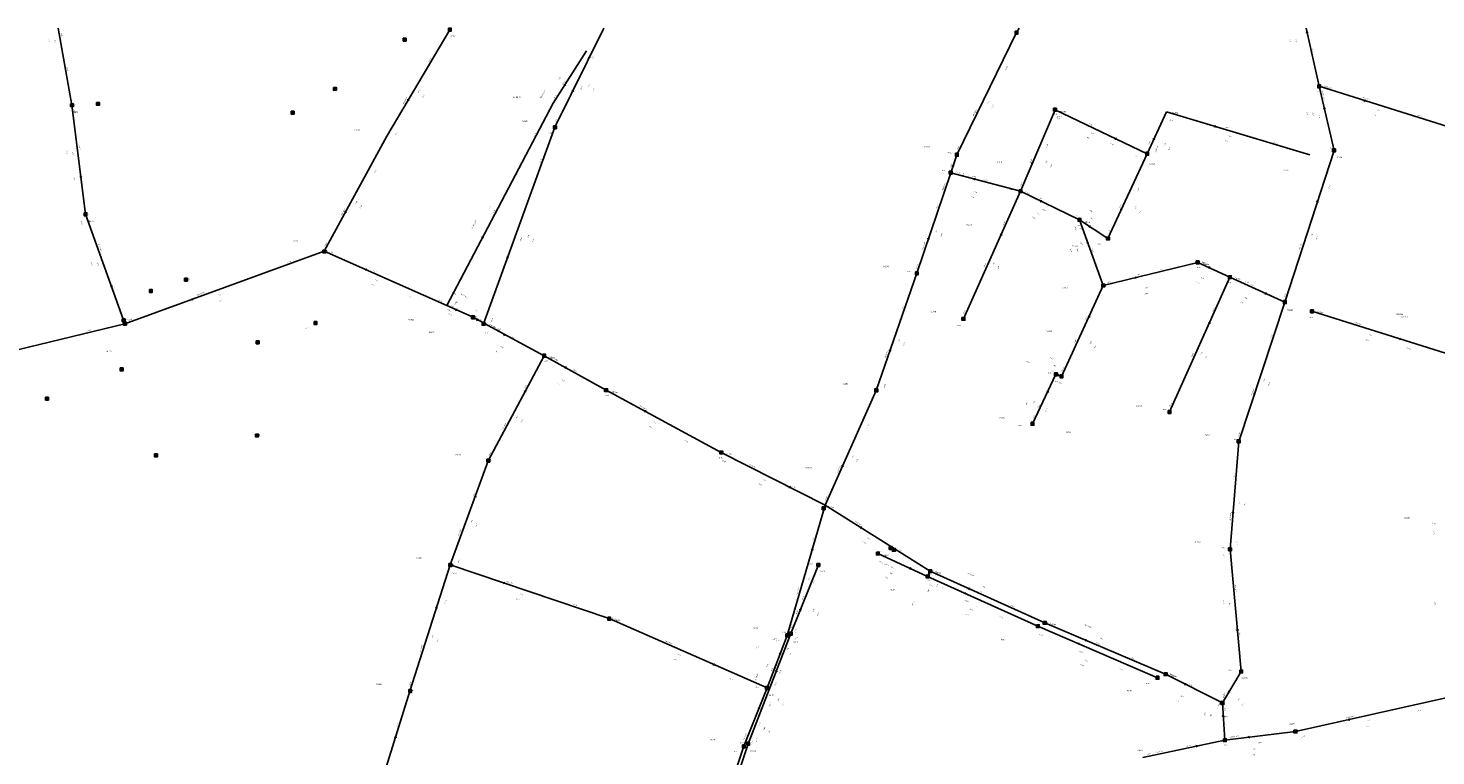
# Model space of a CAD drawing. Header units: metres. Extents: x 196962 to 198544, y 355582 to 356628.
# Tile 8 of 12: x 197449 to 197940, y 356375 to 356628. Entities that reach past the tile are written whole.
import ezdxf
from ezdxf.enums import TextEntityAlignment as Align

# ---------------------------------------------------------------- set-up
doc = ezdxf.new("R2010")
doc.units = ezdxf.units.M
for name, color, linetype in [('hoogtepunt', 253, 'Continuous'), ('inspectie-riool put', 253, 'Continuous'), ('rioolAFSTROOM', 253, 'Continuous'), ('rioolBOB', 253, 'Continuous'), ('rioolCODE', 253, 'Continuous'), ('rioolDIAM', 253, 'Continuous'), ('rioolJaarVanAanleg', 253, 'Continuous'), ('rioolLENGTE', 253, 'Continuous'), ('rioolREST', 253, 'Continuous'), ('rioolstreng', 253, 'Continuous')]:
    doc.layers.add(name, color=color, linetype=linetype)
doc.styles.add('bestaand riool', font='isocp.shx')

# ---------------------------------------------------------------- blocks, each defined once
blk = doc.blocks.new('AFSTROOM')
at = {"layer": 'rioolAFSTROOM', "linetype": 'Continuous'}
for q in [(0.5, 0.25), (0.5, -0.25)]:
    blk.add_line((0, 0), q, dxfattribs=at)
blk = doc.blocks.new('S360')
at = {"flags": 128}
blk.add_lwpolyline([(-0.5, 0.5), (-0.5, -0.5), (0.5, -0.5), (0.5, 0.5)], close=True, dxfattribs=at)
blk.add_circle((0, 0), 0.3)

msp = doc.modelspace()

# ---------------------------------------------------------------- linework, layer by layer
at = {"layer": 'rioolstreng'}
for p, q in [((197464.37, 356601.3), (197459.54, 356628.15)), ((197596.12, 356627.61), (197574.14, 356590.57)), ((197649.78, 356628.15), (197632.78, 356593.64)), ((197793.7, 356626.6), (197772.9, 356584.06)), ((197793.7, 356626.6), (197794.64, 356628.15)), ((197899.23, 356607.91), (197894.66, 356628.15)), ((197643.73, 356620.29), (197632.2, 356602.05)), ((197946.16, 356593.23), (197899.23, 356607.91)), ((197904.43, 356585.57), (197899.23, 356607.91)), ((197632.2, 356602.05), (197595.04, 356531.49)), ((197464.37, 356601.3), (197469.1, 356563.32)), ((197807.15, 356599.76), (197795.09, 356571.37)), ((197807.15, 356599.76), (197839.26, 356584.4)), ((197846, 356599), (197839.26, 356584.4)), ((197896, 356584), (197846, 356599)), ((197632.78, 356593.64), (197607.85, 356525.14)), ((197574.14, 356590.57), (197552.34, 356550.43)), ((197772.9, 356584.06), (197770.78, 356577.81)), ((197839.26, 356584.4), (197825.59, 356554.87)), ((197887.26, 356532.73), (197904.43, 356585.57)), ((197770.78, 356577.81), (197758.97, 356542.76)), ((197795.09, 356571.37), (197770.78, 356577.81)), ((197775.2, 356526.89), (197795.09, 356571.37)), ((197815.67, 356561.39), (197795.09, 356571.37)), ((197469.1, 356563.32), (197482.84, 356525.19)), ((197825.59, 356554.87), (197815.67, 356561.39)), ((197823.98, 356538.49), (197815.67, 356561.39)), ((197552.34, 356550.43), (197482.84, 356525.19)), ((197595.04, 356531.49), (197552.34, 356550.43)), ((197856.88, 356546.55), (197823.98, 356538.49)), ((197868.11, 356541.4), (197856.88, 356546.55)), ((197758.97, 356542.76), (197744.82, 356501.96)), ((197809.39, 356506.86), (197823.98, 356538.49)), ((197847.05, 356494.47), (197868.11, 356541.4)), ((197868.11, 356541.4), (197887.26, 356532.73)), ((197604.23, 356527.42), (197595.04, 356531.49)), ((197887.26, 356532.73), (197871.2, 356484.2)), ((197896.72, 356529.52), (197943.26, 356514.97)), ((197482.84, 356525.19), (197403.29, 356505.98)), ((197609.53, 356477.48), (197629, 356514.05)), ((197650.61, 356502.06), (197629, 356514.05)), ((197799.28, 356490.35), (197807.45, 356507.57)), ((197807.45, 356507.57), (197809.39, 356506.86)), ((197690.77, 356480.34), (197650.61, 356502.06)), ((197744.82, 356501.96), (197727, 356462)), ((197727, 356462), (197690.77, 356480.34)), ((197871.2, 356484.2), (197868.16, 356446.62)), ((197596.24, 356441.16), (197609.53, 356477.48)), ((197713.74, 356416.63), (197727, 356462)), ((197763.59, 356439), (197727, 356462)), ((197745.34, 356445.13), (197762.72, 356437.14)), ((197868.16, 356446.62), (197872.04, 356404.05)), ((197582.2, 356397.17), (197596.24, 356441.16)), ((197651.64, 356422.53), (197596.24, 356441.16)), ((197724.63, 356441.17), (197715.02, 356417.24)), ((197762.72, 356437.14), (197763.59, 356439)), ((197801.13, 356419.81), (197762.72, 356437.14)), ((197803.56, 356421), (197763.59, 356439)), ((197651.64, 356422.53), (197706.72, 356398.32)), ((197845.69, 356403.09), (197803.56, 356421)), ((197700.16, 356378.88), (197715.02, 356417.24)), ((197706.72, 356398.32), (197713.74, 356416.63)), ((197715.02, 356417.24), (197713.74, 356416.63)), ((197842.89, 356401.86), (197801.13, 356419.81)), ((197865.49, 356393.09), (197845.69, 356403.09)), ((197872.04, 356404.05), (197865.49, 356393.09)), ((197567.46, 356350.06), (197582.2, 356397.17)), ((197698.63, 356377.99), (197706.72, 356398.32)), ((197865.49, 356393.09), (197866.33, 356380.12)), ((197946.1, 356395.44), (197890.96, 356383.13)), ((197890.96, 356383.13), (197866.33, 356380.12)), ((197685.55, 356338.21), (197698.63, 356377.99)), ((197689.68, 356348.04), (197700.16, 356378.88)), ((197837.75, 356374.11), (197866.33, 356380.12))]:
    msp.add_line(p, q, dxfattribs=at)
at = {"layer": 'rioolstreng', "flags": 128}
for points in [[(197607.85, 356525.14), (197607.9, 356525.47), (197604.23, 356527.42)], [(197629, 356514.05), (197608.02, 356525.41), (197607.85, 356525.14)]]:
    msp.add_lwpolyline(points, dxfattribs=at)

# ---------------------------------------------------------------- block references
at = {"layer": 'inspectie-riool put'}
for p in [(197596.12, 356627.61), (197793.7, 356626.6), (197580.39, 356624.15), (197556.05, 356607.01), (197899.23, 356607.91), (197473.47, 356601.8), (197464.38, 356601.31), (197541.3, 356598.7), (197807.15, 356599.76), (197632.78, 356593.64), (197772.9, 356584.06), (197839.26, 356584.4), (197904.43, 356585.57), (197770.78, 356577.81), (197795.09, 356571.37), (197469.08, 356563.33), (197815.67, 356561.39), (197825.59, 356554.87), (197552.37, 356550.37), (197758.97, 356542.76), (197856.88, 356546.55), (197504.13, 356540.52), (197823.98, 356538.49), (197868.11, 356541.4), (197491.86, 356536.59), (197887.26, 356532.73), (197896.72, 356529.52), (197482.42, 356526.39), (197482.83, 356525.24), (197549.27, 356525.43), (197604.23, 356527.42), (197607.85, 356525.14), (197775.2, 356526.89), (197529.1, 356518.69), (197629, 356514.05), (197481.68, 356509.28), (197807.45, 356507.57), (197809.39, 356506.86), (197455.65, 356499.1), (197650.61, 356502.06), (197744.82, 356501.96), (197847.05, 356494.47), (197799.28, 356490.35), (197528.87, 356486.27), (197871.2, 356484.2), (197493.65, 356479.32), (197690.77, 356480.34), (197609.55, 356477.52), (197726.45, 356460.9), (197745.34, 356445.13), (197749.81, 356447.09), (197750.96, 356446.41), (197868.16, 356446.62), (197596.29, 356441.11), (197724.63, 356441.17), (197762.72, 356437.14), (197763.59, 356439), (197651.66, 356422.45), (197803.56, 356421), (197713.74, 356416.63), (197715.02, 356417.24), (197801.13, 356419.81), (197842.89, 356401.86), (197845.69, 356403.09), (197872.04, 356404.05), (197582.31, 356397.24), (197706.72, 356398.32), (197865.49, 356393.09), (197890.96, 356383.13), (197698.63, 356377.99), (197700.16, 356378.88), (197866.33, 356380.12)]:
    msp.add_blockref('S360', p, dxfattribs=at)
at = {"layer": 'rioolAFSTROOM'}
for p, rotation in [((197894.92, 356626.99), 282.6999999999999), ((197636.05, 356608.13), 57.7), ((197581.47, 356602.92), 59.3), ((197638.89, 356606.04), 63.8), ((197914.87, 356603.01), 342.6), ((197779.83, 356598.24), 63.89999999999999), ((197900.96, 356600.46), 283.1), ((197862.67, 356594), 343.3), ((197828.55, 356589.52), 154.4), ((197841.5, 356589.26), 65.2), ((197771.48, 356579.89), 71.19999999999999), ((197799.11, 356580.83), 67.00000000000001), ((197467.52, 356575.98), 97.1), ((197778.88, 356575.66), 345.2), ((197801.95, 356568.04), 334.1), ((197898.71, 356567.96), 252), ((197559.61, 356563.81), 61.50000000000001), ((197830.14, 356564.71), 65.2), ((197818.98, 356559.21), 326.6999999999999), ((197607.43, 356555.01), 62.2), ((197762.9, 356554.45), 71.40000000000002), ((197788.46, 356556.54), 245.9), ((197818.44, 356553.76), 289.9), ((197616.16, 356547.98), 70), ((197566.58, 356544.12), 336.1), ((197860.62, 356544.84), 335.4), ((197478.26, 356537.9), 109.8), ((197834.94, 356541.18), 13.8), ((197506.01, 356533.6), 20), ((197880.88, 356535.62), 155.6), ((197598.1, 356530.14), 336.1), ((197605.43, 356526.66), 327.9), ((197819.11, 356527.95), 245.1999999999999), ((197861.09, 356525.76), 245.8), ((197614.9, 356521.45), 332.3), ((197927.75, 356519.82), 162.6), ((197749.53, 356515.56), 70.9), ((197636.2, 356510.06), 331), ((197808.74, 356507.1), 159.8), ((197622.51, 356501.86), 242), ((197804.72, 356501.83), 244.5999999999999), ((197876.55, 356500.37), 71.7), ((197664, 356494.82), 331.6), ((197732.94, 356475.32), 66), ((197605.1, 356465.37), 249.9), ((197714.92, 356468.11), 153.2), ((197869.17, 356459.15), 85.4), ((197739.2, 356454.33), 327.8000000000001), ((197722.58, 356446.88), 253.7), ((197756.93, 356439.8), 155.3), ((197614.71, 356434.95), 341.4), ((197763.3, 356438.38), 245.0999999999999), ((197775.53, 356431.36), 335.6999999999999), ((197776.91, 356433), 335.8), ((197591.56, 356426.5), 252.3), ((197718.22, 356425.22), 68.1), ((197714.16, 356416.84), 25.20000000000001), ((197870.74, 356418.24), 95.20000000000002), ((197711.4, 356410.53), 249), ((197815.05, 356413.83), 336.8), ((197817.6, 356415.03), 337), ((197688.36, 356406.39), 156.3), ((197710.06, 356404.45), 248.8), ((197852.29, 356399.76), 333.2), ((197867.67, 356396.74), 59.1), ((197704.02, 356391.54), 248.3), ((197865.77, 356388.77), 273.7), ((197909.34, 356387.23), 12.6), ((197577.29, 356381.47), 252.6), ((197874.54, 356381.13), 6.9), ((197856.8, 356378.12), 191.8999999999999)]:
    msp.add_blockref('AFSTROOM', p, dxfattribs=dict(at, rotation=rotation))

# ---------------------------------------------------------------- texts
at = {"layer": 'hoogtepunt', "style": 'bestaand riool'}
for s, p in [('26.77', (197898.57, 356605.82)), ('27.16', (197464.38, 356601.31)), ('27.06', (197806.76, 356597.99)), ('26.53', (197630.39, 356591.36)), ('26.94', (197769.71, 356584.52)), ('27.05', (197834.71, 356583.39)), ('26.85', (197902.95, 356586.33)), ('26.93', (197767.56, 356578.4)), ('27.24', (197791.08, 356571.82)), ('27.12', (197469.08, 356563.33)), ('27.11', (197814.99, 356559.27)), ('27.08', (197821.93, 356552.68)), ('26.84', (197552.37, 356550.37)), ('26.95', (197755.62, 356543.25)), ('26.99', (197856.61, 356544.64)), ('26.94', (197504.13, 356540.52)), ('27.03', (197867.31, 356539.22)), ('26.97', (197886.7, 356533.16)), ('26.89', (197482.42, 356526.39)), ('26.92', (197482.83, 356525.24)), ('27.14', (197545.75, 356523.52)), ('26.89', (197604.28, 356527.43)), ('26.84', (197607.79, 356525.07)), ('27.14', (197773.06, 356524.36)), ('26.82', (197895.87, 356527.17)), ('27.17', (197481.82, 356509.43)), ('26.69', (197628.96, 356512.12)), ('26.95', (197804.64, 356507.95)), ('26.94', (197806.81, 356504.88)), ('26.80', (197650.29, 356499.99)), ('27.00', (197743.77, 356502.58)), ('27.22', (197844.75, 356495.1)), ('26.93', (197794.14, 356489.59)), ('27.12', (197528.77, 356486.36)), ('26.70', (197869.62, 356484.65)), ('27.21', (197493.56, 356479.38)), ('26.79', (197609.55, 356477.52)), ('26.84', (197689.95, 356478.28)), ('26.95', (197726.45, 356460.9)), ('26.49', (197938.57, 356455.54)), ('26.71', (197745.5, 356445.66)), ('26.75', (197749.81, 356447.09)), ('26.74', (197750.96, 356446.41)), ('26.59', (197865.45, 356446.92)), ('26.94', (197596.29, 356441.11)), ('26.66', (197721.44, 356441.41)), ('26.70', (197762.52, 356435.67)), ('26.70', (197763.57, 356439.04)), ('26.86', (197651.66, 356422.45)), ('26.68', (197803.34, 356420.92)), ('26.69', (197712.06, 356417.58)), ('26.72', (197709.84, 356414.55)), ('26.65', (197845.63, 356402.94)), ('26.64', (197867.66, 356404.32)), ('26.82', (197582.31, 356397.24)), ('26.72', (197702.71, 356398.56)), ('26.68', (197838.82, 356399.71)), ('26.57', (197890.94, 356383.41)), ('26.72', (197695.16, 356376.02)), ('26.69', (197697.27, 356379.07)), ('26.73', (197866.18, 356378.17))]:
    msp.add_text(s, height=0.36, dxfattribs=at).set_placement(p)
at = {"layer": 'rioolBOB', "style": 'bestaand riool'}
for s, rotation, p in [('+22.60', 59.3, (197588.8, 356616.26)), ('+24.62', 282.7, (197896.74, 356621.19)), ('+25.20', 280.2, (197462.47, 356614.68)), ('+24.58', 63.9, (197790.01, 356613.37)), ('+24.62', 342.6, (197900.81, 356607.94)), ('+25.20', 277.1, (197465.05, 356599.88)), ('+24.77', 342.6, (197933.43, 356597.73)), ('+24.32', 63.8, (197633, 356595.21)), ('+25.30', 334.4, (197807.43, 356596.86)), ('+25.10', 343.3, (197846.72, 356596.17)), ('+22.54', 59.3, (197577.06, 356590.58)), ('+23.52', 62.2, (197625.47, 356590.34)), ('+25.40', 67, (197804.18, 356586.36)), ('+25.30', 334.4, (197826, 356587.97)), ('+25.40', 343.3, (197883.21, 356588.36)), ('+24.32', 70, (197627.69, 356581.13)), ('+24.49', 63.9, (197773.11, 356585.62)), ('+22.54', 61.5, (197569.89, 356577.51)), ('+23.97', 277.1, (197464.95, 356576.4)), ('+25.30', 67, (197795.22, 356572.95)), ('+24.34', 72, (197902.64, 356571.96)), ('+25.05', 65.2, (197835.85, 356571.1)), ('+24.47', 71.4, (197765.99, 356565.17)), ('+23.97', 289.8, (197467.25, 356561.06)), ('+25.30', 65.9, (197789.12, 356559.25)), ('+24.95', 65.2, (197825.76, 356556.44)), ('+22.48', 61.5, (197552.62, 356551.99)), ('+22.48', 336.1, (197553.92, 356550.28)), ('+22.20', 20, (197539.48, 356546.29)), ('+24.40', 71.4, (197758.97, 356544.35)), ('+24.63', 13.8, (197843.65, 356543.83)), ('+24.62', 13.8, (197825.31, 356539.33)), ('+23.73', 289.8, (197478.73, 356538.06)), ('+22.50', 336.1, (197581.69, 356534.68)), ('+24.69', 72, (197887.24, 356534.31)), ('+23.43', 62.2, (197597.95, 356531.66)), ('+24.40', 70.9, (197754.07, 356530.17)), ('+25.45', 65.9, (197775.36, 356528.46)), ('+25.14', 65.8, (197862.13, 356529.29)), ('+23.46', 342.6, (197898.3, 356529.55)), ('+21.91', 20, (197484.08, 356526.17)), ('+24.20', 70, (197610.71, 356525.7)), ('+24.62', 65.2, (197817.87, 356526.44)), ('+21.91', 13.6, (197469.6, 356522.5)), ('+24.69', 71.7, (197882.54, 356520.07)), ('+23.43', 342.6, (197929.63, 356516.61)), ('+24.78', 65.2, (197809.56, 356508.43)), ('+24.38', 70.9, (197747.67, 356502.56)), ('+24.34', 62, (197622.21, 356502.37)), ('+22.75', 331.6, (197652.17, 356501.79)), ('+25.40', 65.8, (197847.21, 356496.04)), ('+24.38', 66, (197741.6, 356488.61)), ('+22.83', 331.6, (197677.7, 356484.56)), ('+24.66', 71.7, (197871.2, 356485.78)), ('+24.42', 62, (197609.8, 356479.04)), ('+22.96', 333.2, (197690.98, 356477.43)), ('+24.66', 85.4, (197869.61, 356470.78)), ('+24.42', 69.9, (197604.42, 356464.97)), ('+22.89', 333.2, (197715.18, 356468.54)), ('+24.30', 66, (197727.15, 356463.57)), ('+22.89', 327.8, (197728.54, 356461.62)), ('+22.89', 73.7, (197722.73, 356449.18)), ('+24.23', 274.6, (197938.93, 356453.22)), ('+22.96', 327.8, (197752.42, 356446.61)), ('+24.64', 85.4, (197870.77, 356447.92)), ('+24.50', 69.9, (197599.11, 356441.71)), ('+24.64', 275.2, (197865.81, 356444.9)), ('+24.59', 341.4, (197596.87, 356438.31)), ('+22.96', 335.8, (197765.16, 356438.84)), ('+24.44', 335.7, (197763.06, 356434.24)), ('+24.54', 72.3, (197594.52, 356427.54)), ('+24.71', 341.4, (197639, 356427.31)), ('+23.02', 335.8, (197791.45, 356427)), ('+24.71', 336.3, (197653.21, 356422.39)), ('+24.56', 335.7, (197787.8, 356423.08)), ('+23.02', 337, (197805.14, 356420.87)), ('+23.04', 73.7, (197716.56, 356417.37)), ('+24.56', 336.8, (197801.52, 356416.92)), ('+24.42', 275.2, (197871.31, 356417.54)), ('+24.60', 68.8, (197709.67, 356404.83)), ('+23.04', 337, (197833.46, 356408.83)), ('+23.10', 336.3, (197693.35, 356401.46)), ('+24.69', 336.8, (197829.5, 356404.9)), ('+24.79', 72.3, (197582.18, 356398.75)), ('+23.19', 12.6, (197933.46, 356390.06)), ('+24.79', 72.6, (197577.69, 356384.43)), ('+23.17', 12.6, (197892.97, 356381.01)), ('+24.75', 68.8, (197703.03, 356379.37)), ('+23.70', 11.9, (197853.02, 356377.83)), ('+23.75', 11.9, (197839.11, 356374.91))]:
    msp.add_text(s, height=0.36, rotation=rotation, dxfattribs=at).set_placement(p)
at = {"layer": 'rioolCODE', "style": 'bestaand riool'}
for s, p in [('01376', (197596.31, 356625.03)), ('bh04-2', (197643.86, 356617.7)), ('04250', (197901.57, 356607.17)), ('bh04-3', (197618.35, 356603.87)), ('01370', (197464.7, 356598.65)), ('04312', (197807.73, 356597.05)), ('04296', (197809.08, 356598.84)), ('04294', (197848, 356598.4)), ('01378', (197562.74, 356592.42)), ('04025', (197621.2, 356595.5)), ('04274', (197761.65, 356586.61)), ('04246', (197905.24, 356582.91)), ('04310', (197786.81, 356581.31)), ('04298', (197839.94, 356580.55)), ('04292', (197886.58, 356578.39)), ('01372', (197470.06, 356560.65)), ('04276', (197776.2, 356559.36)), ('04290', (197817.36, 356560.28)), ('01202', (197541.59, 356553.64)), ('04300', (197813.01, 356552)), ('04278', (197747.18, 356544.87)), ('04306', (197858.79, 356545.68)), ('04304', (197870.03, 356540.53)), ('04288', (197809.48, 356537.39)), ('04308', (197763.7, 356529.11)), ('04244', (197888.14, 356529.79)), ('04234', (197899.05, 356528.79)), ('D04344', (197926.03, 356528.28)), ('04026', (197581.75, 356526.39)), ('R04348', (197927.7, 356527.42)), ('04028', (197588.85, 356521.91)), ('04027', (197612.08, 356522.93)), ('04284', (197804.03, 356522.36)), ('01374', (197476.34, 356515.32)), ('04030', (197630.94, 356512.97)), ('04280', (197733.03, 356504)), ('04094', (197652.62, 356500.98)), ('04302', (197835.4, 356496.34)), ('04282', (197787.68, 356492.25)), ('04286', (197810.92, 356487.09)), ('04242', (197859.34, 356486.14)), ('04032', (197598.01, 356479.31)), ('04096', (197692.58, 356479.42)), ('04098', (197720.2, 356474.79)), ('04236', (197928.88, 356457.32)), ('04240', (197855.84, 356448.88)), ('04034', (197584.54, 356443.34)), ('04099', (197747.25, 356444.25)), ('04113', (197725.22, 356438.66)), ('04100', (197765.59, 356438.1)), ('04101', (197749.73, 356432.27)), ('04114', (197653.84, 356421.56)), ('04102', (197805.67, 356420.1)), ('04112', (197701.9, 356418.9)), ('04111', (197715.8, 356414.04)), ('04103', (197788.3, 356414.88)), ('04104', (197847.67, 356402.09)), ('04238', (197872.22, 356401.5)), ('04036', (197570.4, 356399.37)), ('04110', (197707.37, 356395.55)), ('04105', (197832.21, 356397.14)), ('04075', (197865.82, 356388.04)), ('04078', (197888.94, 356385.47)), ('04108', (197686.94, 356380.02)), ('04109', (197700.98, 356376.07)), ('04074', (197835.82, 356376.33))]:
    msp.add_text(s, height=0.5, dxfattribs=at).set_placement(p)
at = {"layer": 'rioolDIAM', "style": 'bestaand riool'}
for s, rotation, p in [('300BT', 280.2, (197460.33, 356626.55)), ('500BT', 63.8, (197641.97, 356606.65)), ('400/600BT', 59.3, (197580.11, 356601.61)), ('300/450BT', 283.1, (197900.27, 356605.62)), ('300/450BT', 342.6, (197914.25, 356603.73)), ('600/900BT', 63.9, (197778.9, 356597.46)), ('300BT', 334.4, (197818.91, 356594.69)), ('300BT', 343.3, (197866.35, 356593.42)), ('300BT', 277.1, (197466.61, 356587.33)), ('300BT', 65.2, (197840.08, 356587.37)), ('300BT', 67, (197798.71, 356581.16)), ('300BT', 345.2, (197778.23, 356576.35)), ('300BT', 334.1, (197801.1, 356569.01)), ('600/900BT', 61.5, (197558.51, 356562.83)), ('300BT', 326.7, (197818.92, 356564.63)), ('300BT', 65.2, (197829.87, 356565.3)), ('400/600DICHT', 62.2, (197604.05, 356558.25)), ('400/600BT', 289.8, (197473.39, 356552.89)), ('500BT', 70, (197620.96, 356553.84)), ('700/1050BT', 71.4, (197761.2, 356550.97)), ('300BT', 289.9, (197815.77, 356553.79)), ('300/450BT', 72, (197892.59, 356550.74)), ('900ST', 336.1, (197569.32, 356543.45)), ('300BT', 65.9, (197782.65, 356544.77)), ('300BT', 335.4, (197858.16, 356546.52)), ('300BT', 13.8, (197835.45, 356541.82)), ('300BT', 335.6, (197873.34, 356539.58)), ('800/1200BT', 20, (197508.02, 356534.86)), ('900ST', 336.1, (197596.89, 356535.6)), ('800/1200BT', 332.3, (197609.8, 356524.69)), ('400/600BT', 342.6, (197911.55, 356525.41)), ('300BT', 65.2, (197814.13, 356518.34)), ('800/1200BT', 331, (197631.3, 356513.35)), ('700/1050BT', 70.9, (197748.14, 356513.08)), ('300BT', 65.8, (197855.08, 356513.58)), ('300/450BT', 71.7, (197875.93, 356500.07)), ('800/1200BT', 331.6, (197662.13, 356496.4)), ('300BT', 64.6, (197797.15, 356496.38)), ('300/450BT', 62, (197614.6, 356488.06)), ('800/1200BT', 333.2, (197700.19, 356476.13)), ('700/1050BT', 66, (197731.38, 356473.05)), ('700/1050BT', 327.8, (197737.09, 356456.24)), ('300/450BT', 85.4, (197868.45, 356456.48)), ('300/450BT', 69.9, (197599.32, 356451.04)), ('315PVC', 335.3, (197747.53, 356441.36)), ('300/450BT', 341.4, (197615.57, 356435.19)), ('700/1050BT', 335.8, (197776.3, 356438.21)), ('500/750BT', 73.7, (197717.36, 356430.82)), ('300/450BT', 275.2, (197869.78, 356434.34)), ('315PVC', 68.1, (197717.12, 356423.82)), ('315PVC', 335.7, (197775.43, 356428.66)), ('700/1050BT', 337, (197817.18, 356420.1)), ('300/450BT', 72.3, (197586.01, 356410.74)), ('300/450BT', 336.3, (197671.14, 356414.51)), ('315PVC', 336.8, (197815.51, 356410.91)), ('500/750BT', 69, (197702.8, 356400.68)), ('700/1050BT', 333.2, (197846.89, 356403.04)), ('315PVC', 68.8, (197707.75, 356391.56)), ('700/1050BT', 12.6, (197908.66, 356387.59)), ('500/750BT', 68.3, (197698.88, 356379.98)), ('700/1050BT', 6.9, (197868.66, 356380.91)), ('700/1050BT', 11.9, (197842.15, 356375.55))]:
    msp.add_text(s, height=0.36, rotation=rotation, dxfattribs=at).set_placement(p, align=Align.BOTTOM_LEFT)
at = {"layer": 'rioolJaarVanAanleg', "style": 'bestaand riool'}
for s, rotation, p in [('1935', 280.2, (197458.22, 356624.14)), ('1952', 282.7, (197890.95, 356624.16)), ('1998', 57.7, (197634.25, 356609.97)), ('1998', 63.8, (197644.65, 356607.56)), ('1935', 59.3, (197585.32, 356605.49)), ('1952', 63.9, (197783.78, 356601.75)), ('1952', 283.1, (197896.76, 356598.64)), ('1952', 342.6, (197919.23, 356599.55)), ('1955', 334.4, (197819.64, 356591.57)), ('1955', 65.2, (197845.46, 356587.09)), ('1955', 343.3, (197867.55, 356590.45)), ('1935', 277.1, (197464.38, 356585.04)), ('1952', 71.2, (197775.13, 356576.64)), ('1955', 67, (197804.09, 356581.05)), ('1935', 61.5, (197563.57, 356566.91)), ('1955', 345.2, (197778.88, 356571.01)), ('1998', 62.2, (197610.01, 356565.28)), ('1955', 334.1, (197800.72, 356563.64)), ('1955', 65.2, (197835.24, 356565.02)), ('1952', 71.4, (197765.81, 356556.8)), ('1955', 326.7, (197819.5, 356561.86)), ('1998', 70, (197623.52, 356555.04)), ('1952', 72, (197896.82, 356555.68)), ('1955', 289.9, (197814.57, 356551.22)), ('1935', 289.8, (197473.07, 356546.39)), ('1955', 65.9, (197785.75, 356545.57)), ('1952', 336.1, (197570.14, 356540.35)), ('1955', 335.4, (197857.89, 356541.14)), ('1935', 20, (197515.46, 356534.9)), ('1955', 13.8, (197838.58, 356537.44)), ('1955', 335.6, (197873.09, 356534.2)), ('1952', 336.1, (197597.9, 356532.96)), ('1952', 70.9, (197752.8, 356518.87)), ('1955', 65.2, (197819.51, 356518.07)), ('1952', 342.6, (197916.53, 356521.23)), ('1952', 332.3, (197613.68, 356517.01)), ('1955', 65.8, (197858.18, 356514.38)), ('1952', 331, (197635, 356505.58)), ('1952', 71.7, (197880.18, 356504.99)), ('1955', 64.6, (197799.82, 356497.32)), ('1935', 62, (197619.62, 356492.18)), ('1952', 331.6, (197667.1, 356490.87)), ('1952', 66, (197736.51, 356478.43)), ('1952', 333.2, (197705.3, 356470.74)), ('1952', 85.4, (197871.43, 356462.26)), ('1935', 69.9, (197603.73, 356455.81)), ('1952', 327.8, (197741.69, 356450.4)), ('1952', 73.7, (197721.45, 356435.88)), ('2003', 335.3, (197749.43, 356438.3)), ('1955', 341.4, (197620.46, 356430.91)), ('1952', 335.8, (197781.86, 356433.51)), ('2003', 68.1, (197722.88, 356424.75)), ('2003', 335.7, (197777.34, 356425.6)), ('1952', 275.2, (197867.83, 356428.14)), ('1935', 72.3, (197590.22, 356415.7)), ('1952', 337, (197822.84, 356415.52)), ('1955', 336.3, (197675.62, 356409.8)), ('1952', 69, (197706.82, 356405.57)), ('2003', 336.8, (197817.48, 356407.88)), ('2003', 68.8, (197710.7, 356393.63)), ('2003', 333.2, (197850.88, 356395.43)), ('2003', 59.1, (197871.09, 356393.69)), ('2003', 273.7, (197861.22, 356389.31)), ('1952', 12.6, (197916.04, 356386.68)), ('1952', 68.3, (197705.75, 356383.7)), ('2003', 6.9, (197876.21, 356376.8))]:
    msp.add_text(s, height=0.36, rotation=rotation, dxfattribs=at).set_placement(p)
at = {"layer": 'rioolLENGTE', "style": 'bestaand riool'}
for s, rotation, p in [('41.13', 280.2, (197456.12, 356624.53)), ('29.35', 282.7, (197888.83, 356624.45)), ('21.58', 57.7, (197635.54, 356608.27)), ('41.46', 63.8, (197646.12, 356606.01)), ('43.07', 59.3, (197586.66, 356603.82)), ('47.35', 63.9, (197785.24, 356600.2)), ('22.94', 283.1, (197894.65, 356598.92)), ('49.18', 342.6, (197917.92, 356597.87)), ('35.59', 334.4, (197818.1, 356590.09)), ('52.20', 343.3, (197866.26, 356588.75)), ('38.28', 277.1, (197462.3, 356585.54)), ('16.09', 65.2, (197846.96, 356585.57)), ('30.85', 67, (197805.64, 356579.57)), ('6.60', 71.2, (197777.03, 356576)), ('25.15', 345.2, (197777.64, 356569.27)), ('45.67', 61.5, (197564.97, 356565.3)), ('79.74', 62.2, (197611.43, 356563.69)), ('32.54', 65.2, (197836.74, 356563.5)), ('22.87', 334.1, (197799.17, 356562.17)), ('11.87', 326.7, (197817.77, 356560.6)), ('72.90', 70, (197625.14, 356553.65)), ('36.98', 71.4, (197767.46, 356555.45)), ('55.57', 72, (197898.49, 356554.35)), ('24.36', 289.9, (197812.43, 356551.25)), ('40.53', 289.8, (197470.93, 356546.42)), ('48.72', 65.9, (197787.27, 356544.07)), ('46.71', 336.1, (197568.64, 356538.83)), ('12.36', 335.4, (197856.38, 356539.63)), ('73.94', 20, (197515.43, 356532.77)), ('33.88', 13.8, (197838.33, 356535.32)), ('10.05', 336.1, (197596.41, 356531.44)), ('21.02', 335.6, (197871.59, 356532.69)), ('43.19', 70.9, (197754.44, 356517.51)), ('48.76', 342.6, (197915.22, 356519.54)), ('24.17', 332.3, (197612.08, 356515.58)), ('34.84', 65.2, (197821.01, 356516.55)), ('51.44', 65.8, (197859.7, 356512.87)), ('24.71', 331, (197633.37, 356504.19)), ('51.12', 71.7, (197881.85, 356503.64)), ('19.06', 64.6, (197801.3, 356495.79)), ('41.43', 62, (197621.03, 356490.58)), ('45.66', 331.6, (197665.49, 356489.46)), ('43.75', 66, (197738.04, 356476.93)), ('40.61', 333.2, (197703.73, 356469.29)), ('37.70', 85.4, (197873.36, 356461.35)), ('38.67', 69.9, (197605.35, 356454.42)), ('43.22', 327.8, (197739.99, 356449.11)), ('47.27', 73.7, (197723.15, 356434.6)), ('19.14', 335.3, (197747.91, 356436.79)), ('43.84', 335.8, (197780.36, 356431.99)), ('58.44', 341.4, (197619.11, 356429.25)), ('42.75', 275.2, (197865.77, 356428.71)), ('59.66', 274.6, (197939.41, 356428.6)), ('25.80', 68.1, (197724.46, 356423.3)), ('42.14', 335.7, (197775.84, 356424.09)), ('46.18', 72.3, (197591.89, 356414.38)), ('45.78', 337, (197821.37, 356413.97)), ('60.17', 336.3, (197674.13, 356408.27)), ('45.45', 336.8, (197816, 356406.34)), ('19.61', 69, (197708.42, 356404.15)), ('41.14', 68.8, (197712.29, 356392.21)), ('22.18', 333.2, (197849.31, 356393.98)), ('12.76', 59.1, (197872.42, 356392.02)), ('12.99', 273.7, (197859.18, 356389.93)), ('21.88', 68.3, (197707.33, 356382.27)), ('56.49', 12.6, (197915.74, 356384.56)), ('24.81', 6.9, (197875.71, 356374.72))]:
    msp.add_text(s, height=0.36, rotation=rotation, dxfattribs=at).set_placement(p)
at = {"layer": 'rioolREST', "style": 'bestaand riool'}
for s, rotation, p in [('+23.57', 57.7, (197636.1, 356609.15)), ('400/600DICHT', 57.7, (197627.75, 356603.43)), ('+23.52', 57.7, (197632.58, 356603.58)), ('+24.62', 283.1, (197900.05, 356606.56)), ('+24.91', 283.1, (197898.93, 356598.15)), ('+25.05', 65.2, (197842.15, 356584.71)), ('+25.10', 65.2, (197842.61, 356585.7)), ('+24.47', 71.2, (197770.79, 356579.39)), ('+24.56', 345.2, (197772.36, 356577.91)), ('700/1050BT', 71.2, (197768.15, 356571.62)), ('+24.49', 71.2, (197768.08, 356571.43)), ('+24.58', 345.2, (197782.17, 356575.31)), ('+24.58', 334.1, (197796.66, 356571.16)), ('+24.59', 334.1, (197802.43, 356565.03)), ('+24.95', 326.7, (197814.58, 356562.7)), ('+24.59', 289.9, (197813.83, 356559.12)), ('+24.90', 326.7, (197815.55, 356558.47)), ('+24.62', 289.9, (197819.84, 356551.35)), ('+24.71', 335.4, (197856.05, 356547.48)), ('+24.63', 335.4, (197858.45, 356546.38)), ('+24.71', 335.6, (197869.69, 356541.24)), ('+24.69', 335.6, (197875.17, 356538.75)), ('+22.59', 336.1, (197592.09, 356533.35)), ('800/1200BT', 327.9, (197599.96, 356535.41)), ('+22.60', 327.9, (197595.09, 356530.21)), ('+22.50', 336.1, (197595.4, 356528.6)), ('4.50', 327.9, (197603.76, 356528.3)), ('1952', 327.9, (197604.83, 356530)), ('+22.59', 327.9, (197605.76, 356527.05)), ('+22.60', 332.3, (197608.02, 356522.23)), ('+22.68', 332.3, (197617.28, 356520.77)), ('+22.68', 331, (197630.55, 356513.76)), ('+22.75', 331, (197639.05, 356509.05)), ('+24.85', 339.8, (197796.89, 356511.99)), ('300BT', 339.8, (197805.28, 356513.17)), ('2.06', 339.8, (197805.77, 356508.72)), ('1955', 339.8, (197806.47, 356510.6)), ('+24.85', 339.8, (197807.99, 356504.71)), ('+24.85', 64.6, (197803.92, 356494.3)), ('+25.00', 64.6, (197799.47, 356491.92)), ('+24.76', 335.3, (197745.66, 356442.23)), ('+24.71', 335.3, (197749.41, 356440.5)), ('+24.44', 65.1, (197765.62, 356437.44)), ('+25.02', 68.1, (197719.14, 356428.83)), ('315PVC', 65.1, (197762.9, 356431.57)), ('2003', 65.1, (197765.97, 356433.45)), ('2.05', 65.1, (197767.79, 356432.61)), ('+24.43', 65.1, (197757.45, 356426.96)), ('315PVC', 25.2, (197708.73, 356414.83)), ('+24.87', 68.1, (197715.11, 356418.82)), ('+24.59', 25.2, (197716.16, 356415.01)), ('+24.60', 25.2, (197702.59, 356411.94)), ('2003', 25.2, (197713.58, 356411.59)), ('1.42', 25.2, (197714.43, 356409.78)), ('+23.04', 69, (197711.24, 356403.13)), ('+23.14', 333.2, (197847.25, 356402.86)), ('+23.10', 69, (197709.59, 356398.83)), ('+23.15', 333.2, (197853.66, 356399.62)), ('+24.58', 59.1, (197865.83, 356394.64)), ('700/1050BT', 273.7, (197865.76, 356396.62)), ('300/450BT', 59.1, (197863.72, 356391.1)), ('+24.61', 59.1, (197864.68, 356392.72)), ('+23.16', 273.7, (197865.96, 356393.63)), ('+23.15', 273.7, (197866.09, 356391.63)), ('+23.10', 68.3, (197704.05, 356384.85)), ('+23.12', 6.9, (197867.76, 356380.8)), ('+23.17', 68.3, (197701.51, 356378.46)), ('+23.17', 6.9, (197877.86, 356379.01))]:
    msp.add_text(s, height=0.36, rotation=rotation, dxfattribs=at).set_placement(p)

doc.saveas('drawing.dxf')
